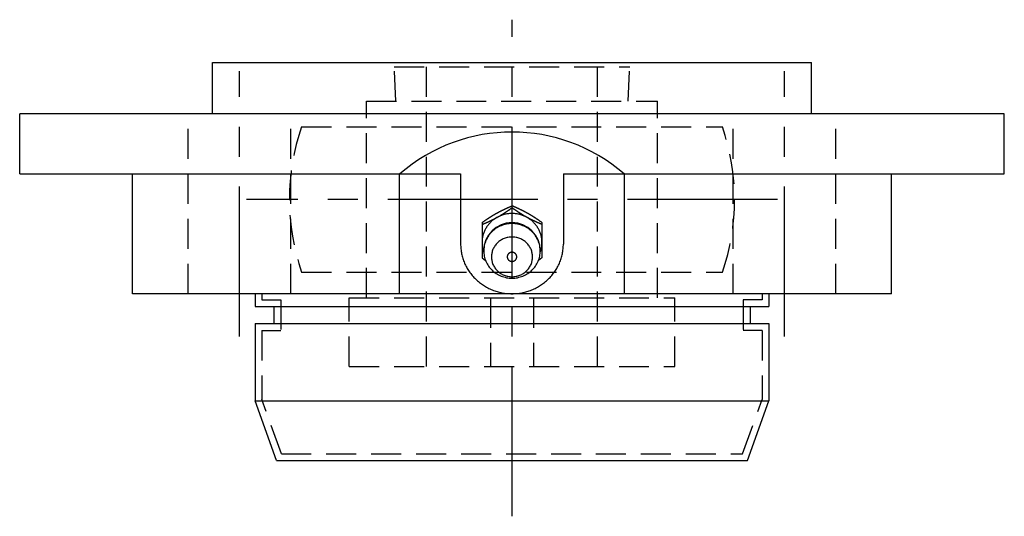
# Model space of a CAD drawing. Extents: x -62 to 141, y -63 to 140.
# Tile 7 of 8: x -58 to 58, y 82 to 140. Entities that reach past the tile are written whole.
import ezdxf

# ---------------------------------------------------------------- set-up
doc = ezdxf.new("R2010")
doc.units = 0
doc.header["$LTSCALE"] = 14
doc.linetypes.add('CENTER', pattern=[2, 1.25, -0.25, 0.25, -0.25])
doc.linetypes.add('HIDDEN', pattern=[0.375, 0.25, -0.125])
doc.layers.get('0').update_dxf_attribs({"linetype": 'CONTINUOUS'})
doc.layers.add('CENTER', color=1, linetype='CENTER')
doc.layers.add('HIDDEN', color=3, linetype='HIDDEN')

msp = doc.modelspace()

# ---------------------------------------------------------------- linework, layer by layer
for p, q in [((-35, 135.5), (35, 135.5)), ((-35, 129.5), (-35, 135.5)), ((35, 129.5), (35, 135.5)), ((57.5, 129.5), (-57.5, 129.5)), ((-57.5, 122.5), (-57.5, 129.5)), ((57.5, 122.5), (57.5, 129.5)), ((-57.5, 122.5), (-6, 122.5)), ((-44.31, 108.5), (-44.31, 122.5)), ((-13.14, 108.5), (-13.14, 122.5)), ((-6, 122.5), (-6, 114.3)), ((6, 122.5), (6, 114.3)), ((6, 122.5), (57.5, 122.5)), ((13.14, 108.5), (13.14, 122.5)), ((44.32, 108.5), (44.32, 122.5)), ((-3.5, 116.81), (-3.5, 112.67)), ((3.5, 116.81), (3.5, 112.67)), ((-3.5, 112.67), (-3.09, 112.39)), ((3.5, 112.67), (3.09, 112.39)), ((44.32, 108.5), (-44.31, 108.5)), ((-30, 108.5), (-30, 107)), ((30, 108.5), (30, 107)), ((-30, 107), (30, 107)), ((-27.8, 107), (-27.8, 105)), ((27.8, 107), (27.8, 105)), ((-30, 105), (30, 105)), ((-30, 105), (-30, 96)), ((30, 105), (30, 96)), ((-27.5, 89), (-30, 96)), ((-30, 96), (30, 96)), ((27.5, 89), (30, 96)), ((-27.5, 89), (27.5, 89))]:
    msp.add_line(p, q)
at = {"linetype": 'CONTINUOUS'}
msp.add_line((0, 118.53), (0, 118.76), dxfattribs=at)
for points in [[(-3.5, 116.81, 0), (-3.48, 116.83, 0), (-3.46, 116.84, 0), (-3.44, 116.86, 0), (-3.42, 116.87, 0), (-3.4, 116.88, 0), (-3.37, 116.9, 0), (-3.35, 116.91, 0), (-3.33, 116.93, 0), (-3.31, 116.94, 0), (-3.29, 116.95, 0), (-3.27, 116.97, 0), (-3.25, 116.98, 0), (-3.23, 117, 0), (-3.21, 117.01, 0), (-3.19, 117.03, 0), (-3.17, 117.04, 0), (-3.14, 117.05, 0), (-3.12, 117.07, 0), (-3.1, 117.08, 0), (-3.08, 117.1, 0), (-3.06, 117.11, 0), (-3.04, 117.12, 0), (-3.02, 117.14, 0), (-3, 117.15, 0), (-2.98, 117.17, 0), (-2.96, 117.18, 0), (-2.93, 117.19, 0), (-2.91, 117.21, 0), (-2.89, 117.22, 0), (-2.87, 117.24, 0), (-2.85, 117.25, 0), (-2.83, 117.27, 0), (-2.81, 117.28, 0), (-2.79, 117.29, 0), (-2.77, 117.31, 0), (-2.75, 117.32, 0), (-2.72, 117.33, 0), (-2.7, 117.35, 0), (-2.68, 117.36, 0), (-2.66, 117.38, 0), (-2.64, 117.39, 0), (-2.62, 117.4, 0), (-2.6, 117.42, 0), (-2.58, 117.43, 0), (-2.55, 117.44, 0), (-2.53, 117.46, 0), (-2.51, 117.47, 0), (-2.49, 117.49, 0), (-2.47, 117.5, 0), (-2.45, 117.51, 0), (-2.43, 117.53, 0), (-2.41, 117.54, 0), (-2.38, 117.55, 0), (-2.36, 117.57, 0), (-2.34, 117.58, 0), (-2.32, 117.59, 0), (-2.3, 117.61, 0), (-2.28, 117.62, 0), (-2.26, 117.63, 0), (-2.23, 117.65, 0), (-2.21, 117.66, 0), (-2.19, 117.67, 0), (-2.17, 117.69, 0), (-2.15, 117.7, 0), (-2.13, 117.71, 0), (-2.1, 117.72, 0), (-2.08, 117.74, 0), (-2.06, 117.75, 0), (-2.04, 117.76, 0), (-2.02, 117.78, 0), (-2, 117.79, 0), (-1.97, 117.8, 0), (-1.95, 117.81, 0), (-1.93, 117.83, 0), (-1.91, 117.84, 0), (-1.89, 117.85, 0), (-1.86, 117.86, 0), (-1.84, 117.88, 0), (-1.82, 117.89, 0), (-1.8, 117.9, 0), (-1.78, 117.91, 0), (-1.75, 117.92, 0), (-1.73, 117.94, 0), (-1.71, 117.95, 0), (-1.69, 117.96, 0), (-1.67, 117.97, 0), (-1.64, 117.98, 0), (-1.62, 118, 0), (-1.6, 118.01, 0), (-1.58, 118.02, 0), (-1.55, 118.03, 0), (-1.53, 118.04, 0), (-1.51, 118.06, 0), (-1.49, 118.07, 0), (-1.47, 118.08, 0), (-1.44, 118.09, 0), (-1.42, 118.1, 0), (-1.4, 118.11, 0), (-1.38, 118.12, 0), (-1.35, 118.14, 0), (-1.33, 118.15, 0), (-1.31, 118.16, 0), (-1.29, 118.17, 0), (-1.26, 118.18, 0), (-1.24, 118.19, 0), (-1.22, 118.2, 0), (-1.19, 118.22, 0), (-1.17, 118.23, 0), (-1.15, 118.24, 0), (-1.13, 118.25, 0), (-1.1, 118.26, 0), (-1.08, 118.27, 0), (-1.06, 118.28, 0), (-1.04, 118.29, 0), (-1.01, 118.3, 0), (-0.99, 118.31, 0), (-0.97, 118.33, 0), (-0.94, 118.34, 0), (-0.92, 118.35, 0), (-0.9, 118.36, 0), (-0.88, 118.37, 0), (-0.85, 118.38, 0), (-0.83, 118.39, 0), (-0.81, 118.4, 0), (-0.78, 118.41, 0), (-0.76, 118.42, 0), (-0.74, 118.43, 0), (-0.72, 118.44, 0), (-0.69, 118.45, 0), (-0.67, 118.46, 0), (-0.65, 118.47, 0), (-0.62, 118.48, 0), (-0.6, 118.5, 0), (-0.58, 118.5, 0), (-0.55, 118.52, 0), (-0.53, 118.53, 0), (-0.51, 118.54, 0), (-0.49, 118.55, 0), (-0.46, 118.56, 0), (-0.44, 118.57, 0), (-0.42, 118.58, 0), (-0.39, 118.59, 0), (-0.37, 118.6, 0), (-0.35, 118.61, 0), (-0.32, 118.62, 0), (-0.3, 118.63, 0), (-0.28, 118.64, 0), (-0.25, 118.65, 0), (-0.23, 118.66, 0), (-0.21, 118.67, 0), (-0.19, 118.68, 0), (-0.16, 118.69, 0), (-0.14, 118.7, 0), (-0.12, 118.71, 0), (-0.09, 118.72, 0), (-0.07, 118.73, 0), (-0.05, 118.74, 0), (-0.02, 118.75, 0), (0, 118.76, 0)], [(-3.5, 116.57, 0), (-3.48, 116.58, 0), (-3.45, 116.59, 0), (-3.43, 116.61, 0), (-3.41, 116.61, 0), (-3.38, 116.63, 0), (-3.36, 116.64, 0), (-3.34, 116.65, 0), (-3.31, 116.66, 0), (-3.29, 116.67, 0), (-3.27, 116.68, 0), (-3.25, 116.69, 0), (-3.22, 116.7, 0), (-3.2, 116.71, 0), (-3.18, 116.72, 0), (-3.15, 116.73, 0), (-3.13, 116.74, 0), (-3.11, 116.75, 0), (-3.08, 116.76, 0), (-3.06, 116.77, 0), (-3.04, 116.78, 0), (-3.01, 116.79, 0), (-2.99, 116.8, 0), (-2.97, 116.81, 0), (-2.95, 116.82, 0), (-2.92, 116.83, 0), (-2.9, 116.84, 0), (-2.88, 116.85, 0), (-2.85, 116.86, 0), (-2.83, 116.87, 0), (-2.81, 116.89, 0), (-2.78, 116.89, 0), (-2.76, 116.91, 0), (-2.74, 116.92, 0), (-2.72, 116.93, 0), (-2.69, 116.94, 0), (-2.67, 116.95, 0), (-2.65, 116.96, 0), (-2.62, 116.97, 0), (-2.6, 116.98, 0), (-2.58, 116.99, 0), (-2.56, 117, 0), (-2.53, 117.01, 0), (-2.51, 117.02, 0), (-2.49, 117.03, 0), (-2.46, 117.05, 0), (-2.44, 117.06, 0), (-2.42, 117.07, 0), (-2.4, 117.08, 0), (-2.37, 117.09, 0), (-2.35, 117.1, 0), (-2.33, 117.11, 0), (-2.3, 117.12, 0), (-2.28, 117.13, 0), (-2.26, 117.14, 0), (-2.24, 117.16, 0), (-2.21, 117.17, 0), (-2.19, 117.18, 0), (-2.17, 117.19, 0), (-2.15, 117.2, 0), (-2.12, 117.21, 0), (-2.1, 117.22, 0), (-2.08, 117.23, 0), (-2.06, 117.25, 0), (-2.03, 117.26, 0), (-2.01, 117.27, 0), (-1.99, 117.28, 0), (-1.97, 117.29, 0), (-1.95, 117.31, 0), (-1.92, 117.32, 0), (-1.9, 117.33, 0), (-1.88, 117.34, 0), (-1.86, 117.35, 0), (-1.83, 117.36, 0), (-1.81, 117.38, 0), (-1.79, 117.39, 0), (-1.77, 117.4, 0), (-1.75, 117.41, 0), (-1.72, 117.42, 0), (-1.7, 117.44, 0), (-1.68, 117.45, 0), (-1.66, 117.46, 0), (-1.64, 117.47, 0), (-1.61, 117.49, 0), (-1.59, 117.5, 0), (-1.57, 117.51, 0), (-1.55, 117.52, 0), (-1.53, 117.54, 0), (-1.5, 117.55, 0), (-1.48, 117.56, 0), (-1.46, 117.57, 0), (-1.44, 117.59, 0), (-1.42, 117.6, 0), (-1.4, 117.61, 0), (-1.37, 117.63, 0), (-1.35, 117.64, 0), (-1.33, 117.65, 0), (-1.31, 117.67, 0), (-1.29, 117.68, 0), (-1.27, 117.69, 0), (-1.24, 117.7, 0), (-1.22, 117.72, 0), (-1.2, 117.73, 0), (-1.18, 117.74, 0), (-1.16, 117.76, 0), (-1.14, 117.77, 0), (-1.12, 117.78, 0), (-1.09, 117.8, 0), (-1.07, 117.81, 0), (-1.05, 117.82, 0), (-1.03, 117.84, 0), (-1.01, 117.85, 0), (-0.99, 117.86, 0), (-0.97, 117.88, 0), (-0.95, 117.89, 0), (-0.92, 117.91, 0), (-0.9, 117.92, 0), (-0.88, 117.93, 0), (-0.86, 117.95, 0), (-0.84, 117.96, 0), (-0.82, 117.97, 0), (-0.8, 117.99, 0), (-0.78, 118, 0), (-0.75, 118.02, 0), (-0.73, 118.03, 0), (-0.71, 118.04, 0), (-0.69, 118.06, 0), (-0.67, 118.07, 0), (-0.65, 118.09, 0), (-0.63, 118.1, 0), (-0.61, 118.11, 0), (-0.59, 118.13, 0), (-0.56, 118.14, 0), (-0.54, 118.16, 0), (-0.52, 118.17, 0), (-0.5, 118.18, 0), (-0.48, 118.2, 0), (-0.46, 118.21, 0), (-0.44, 118.23, 0), (-0.42, 118.24, 0), (-0.4, 118.25, 0), (-0.38, 118.27, 0), (-0.36, 118.28, 0), (-0.33, 118.3, 0), (-0.31, 118.31, 0), (-0.29, 118.33, 0), (-0.27, 118.34, 0), (-0.25, 118.36, 0), (-0.23, 118.37, 0), (-0.21, 118.38, 0), (-0.19, 118.4, 0), (-0.17, 118.41, 0), (-0.15, 118.43, 0), (-0.13, 118.44, 0), (-0.1, 118.45, 0), (-0.08, 118.47, 0), (-0.06, 118.48, 0), (-0.04, 118.5, 0), (-0.02, 118.51, 0), (0, 118.53, 0)], [(3.5, 116.81, 0), (3.48, 116.83, 0), (3.46, 116.84, 0), (3.44, 116.86, 0), (3.42, 116.87, 0), (3.4, 116.88, 0), (3.37, 116.9, 0), (3.35, 116.91, 0), (3.33, 116.93, 0), (3.31, 116.94, 0), (3.29, 116.95, 0), (3.27, 116.97, 0), (3.25, 116.98, 0), (3.23, 117, 0), (3.21, 117.01, 0), (3.19, 117.03, 0), (3.17, 117.04, 0), (3.14, 117.05, 0), (3.12, 117.07, 0), (3.1, 117.08, 0), (3.08, 117.1, 0), (3.06, 117.11, 0), (3.04, 117.12, 0), (3.02, 117.14, 0), (3, 117.15, 0), (2.98, 117.17, 0), (2.96, 117.18, 0), (2.93, 117.19, 0), (2.91, 117.21, 0), (2.89, 117.22, 0), (2.87, 117.24, 0), (2.85, 117.25, 0), (2.83, 117.27, 0), (2.81, 117.28, 0), (2.79, 117.29, 0), (2.77, 117.31, 0), (2.75, 117.32, 0), (2.72, 117.33, 0), (2.7, 117.35, 0), (2.68, 117.36, 0), (2.66, 117.38, 0), (2.64, 117.39, 0), (2.62, 117.4, 0), (2.6, 117.42, 0), (2.58, 117.43, 0), (2.55, 117.44, 0), (2.53, 117.46, 0), (2.51, 117.47, 0), (2.49, 117.49, 0), (2.47, 117.5, 0), (2.45, 117.51, 0), (2.43, 117.53, 0), (2.41, 117.54, 0), (2.38, 117.55, 0), (2.36, 117.57, 0), (2.34, 117.58, 0), (2.32, 117.59, 0), (2.3, 117.61, 0), (2.28, 117.62, 0), (2.26, 117.63, 0), (2.23, 117.65, 0), (2.21, 117.66, 0), (2.19, 117.67, 0), (2.17, 117.69, 0), (2.15, 117.7, 0), (2.13, 117.71, 0), (2.1, 117.72, 0), (2.08, 117.74, 0), (2.06, 117.75, 0), (2.04, 117.76, 0), (2.02, 117.78, 0), (2, 117.79, 0), (1.97, 117.8, 0), (1.95, 117.81, 0), (1.93, 117.83, 0), (1.91, 117.84, 0), (1.89, 117.85, 0), (1.86, 117.86, 0), (1.84, 117.88, 0), (1.82, 117.89, 0), (1.8, 117.9, 0), (1.78, 117.91, 0), (1.75, 117.92, 0), (1.73, 117.94, 0), (1.71, 117.95, 0), (1.69, 117.96, 0), (1.67, 117.97, 0), (1.64, 117.98, 0), (1.62, 118, 0), (1.6, 118.01, 0), (1.58, 118.02, 0), (1.55, 118.03, 0), (1.53, 118.04, 0), (1.51, 118.06, 0), (1.49, 118.07, 0), (1.47, 118.08, 0), (1.44, 118.09, 0), (1.42, 118.1, 0), (1.4, 118.11, 0), (1.38, 118.12, 0), (1.35, 118.14, 0), (1.33, 118.15, 0), (1.31, 118.16, 0), (1.29, 118.17, 0), (1.26, 118.18, 0), (1.24, 118.19, 0), (1.22, 118.2, 0), (1.19, 118.22, 0), (1.17, 118.23, 0), (1.15, 118.24, 0), (1.13, 118.25, 0), (1.1, 118.26, 0), (1.08, 118.27, 0), (1.06, 118.28, 0), (1.04, 118.29, 0), (1.01, 118.3, 0), (0.99, 118.31, 0), (0.97, 118.33, 0), (0.94, 118.34, 0), (0.92, 118.35, 0), (0.9, 118.36, 0), (0.88, 118.37, 0), (0.85, 118.38, 0), (0.83, 118.39, 0), (0.81, 118.4, 0), (0.78, 118.41, 0), (0.76, 118.42, 0), (0.74, 118.43, 0), (0.72, 118.44, 0), (0.69, 118.45, 0), (0.67, 118.46, 0), (0.65, 118.47, 0), (0.62, 118.48, 0), (0.6, 118.5, 0), (0.58, 118.5, 0), (0.55, 118.52, 0), (0.53, 118.53, 0), (0.51, 118.54, 0), (0.49, 118.55, 0), (0.46, 118.56, 0), (0.44, 118.57, 0), (0.42, 118.58, 0), (0.39, 118.59, 0), (0.37, 118.6, 0), (0.35, 118.61, 0), (0.32, 118.62, 0), (0.3, 118.63, 0), (0.28, 118.64, 0), (0.25, 118.65, 0), (0.23, 118.66, 0), (0.21, 118.67, 0), (0.19, 118.68, 0), (0.16, 118.69, 0), (0.14, 118.7, 0), (0.12, 118.71, 0), (0.09, 118.72, 0), (0.07, 118.73, 0), (0.05, 118.74, 0), (0.02, 118.75, 0), (0, 118.76, 0)], [(3.5, 116.57, 0), (3.48, 116.58, 0), (3.45, 116.59, 0), (3.43, 116.61, 0), (3.41, 116.61, 0), (3.38, 116.63, 0), (3.36, 116.64, 0), (3.34, 116.65, 0), (3.31, 116.66, 0), (3.29, 116.67, 0), (3.27, 116.68, 0), (3.25, 116.69, 0), (3.22, 116.7, 0), (3.2, 116.71, 0), (3.18, 116.72, 0), (3.15, 116.73, 0), (3.13, 116.74, 0), (3.11, 116.75, 0), (3.08, 116.76, 0), (3.06, 116.77, 0), (3.04, 116.78, 0), (3.01, 116.79, 0), (2.99, 116.8, 0), (2.97, 116.81, 0), (2.95, 116.82, 0), (2.92, 116.83, 0), (2.9, 116.84, 0), (2.88, 116.85, 0), (2.85, 116.86, 0), (2.83, 116.87, 0), (2.81, 116.89, 0), (2.78, 116.89, 0), (2.76, 116.91, 0), (2.74, 116.92, 0), (2.72, 116.93, 0), (2.69, 116.94, 0), (2.67, 116.95, 0), (2.65, 116.96, 0), (2.62, 116.97, 0), (2.6, 116.98, 0), (2.58, 116.99, 0), (2.56, 117, 0), (2.53, 117.01, 0), (2.51, 117.02, 0), (2.49, 117.03, 0), (2.46, 117.05, 0), (2.44, 117.06, 0), (2.42, 117.07, 0), (2.4, 117.08, 0), (2.37, 117.09, 0), (2.35, 117.1, 0), (2.33, 117.11, 0), (2.3, 117.12, 0), (2.28, 117.13, 0), (2.26, 117.14, 0), (2.24, 117.16, 0), (2.21, 117.17, 0), (2.19, 117.18, 0), (2.17, 117.19, 0), (2.15, 117.2, 0), (2.12, 117.21, 0), (2.1, 117.22, 0), (2.08, 117.23, 0), (2.06, 117.25, 0), (2.03, 117.26, 0), (2.01, 117.27, 0), (1.99, 117.28, 0), (1.97, 117.29, 0), (1.95, 117.31, 0), (1.92, 117.32, 0), (1.9, 117.33, 0), (1.88, 117.34, 0), (1.86, 117.35, 0), (1.83, 117.36, 0), (1.81, 117.38, 0), (1.79, 117.39, 0), (1.77, 117.4, 0), (1.75, 117.41, 0), (1.72, 117.42, 0), (1.7, 117.44, 0), (1.68, 117.45, 0), (1.66, 117.46, 0), (1.64, 117.47, 0), (1.61, 117.49, 0), (1.59, 117.5, 0), (1.57, 117.51, 0), (1.55, 117.52, 0), (1.53, 117.54, 0), (1.5, 117.55, 0), (1.48, 117.56, 0), (1.46, 117.57, 0), (1.44, 117.59, 0), (1.42, 117.6, 0), (1.4, 117.61, 0), (1.37, 117.63, 0), (1.35, 117.64, 0), (1.33, 117.65, 0), (1.31, 117.67, 0), (1.29, 117.68, 0), (1.27, 117.69, 0), (1.24, 117.7, 0), (1.22, 117.72, 0), (1.2, 117.73, 0), (1.18, 117.74, 0), (1.16, 117.76, 0), (1.14, 117.77, 0), (1.12, 117.78, 0), (1.09, 117.8, 0), (1.07, 117.81, 0), (1.05, 117.82, 0), (1.03, 117.84, 0), (1.01, 117.85, 0), (0.99, 117.86, 0), (0.97, 117.88, 0), (0.95, 117.89, 0), (0.92, 117.91, 0), (0.9, 117.92, 0), (0.88, 117.93, 0), (0.86, 117.95, 0), (0.84, 117.96, 0), (0.82, 117.97, 0), (0.8, 117.99, 0), (0.78, 118, 0), (0.75, 118.02, 0), (0.73, 118.03, 0), (0.71, 118.04, 0), (0.69, 118.06, 0), (0.67, 118.07, 0), (0.65, 118.09, 0), (0.63, 118.1, 0), (0.61, 118.11, 0), (0.59, 118.13, 0), (0.56, 118.14, 0), (0.54, 118.16, 0), (0.52, 118.17, 0), (0.5, 118.18, 0), (0.48, 118.2, 0), (0.46, 118.21, 0), (0.44, 118.23, 0), (0.42, 118.24, 0), (0.4, 118.25, 0), (0.38, 118.27, 0), (0.36, 118.28, 0), (0.33, 118.3, 0), (0.31, 118.31, 0), (0.29, 118.33, 0), (0.27, 118.34, 0), (0.25, 118.36, 0), (0.23, 118.37, 0), (0.21, 118.38, 0), (0.19, 118.4, 0), (0.17, 118.41, 0), (0.15, 118.43, 0), (0.13, 118.44, 0), (0.1, 118.45, 0), (0.08, 118.47, 0), (0.06, 118.48, 0), (0.04, 118.5, 0), (0.02, 118.51, 0), (0, 118.53, 0)], [(-6, 114.3, 0), (-6, 114.15, 0), (-5.99, 114.01, 0), (-5.98, 113.87, 0), (-5.97, 113.73, 0), (-5.95, 113.59, 0), (-5.94, 113.44, 0), (-5.91, 113.31, 0), (-5.88, 113.17, 0), (-5.85, 113.03, 0), (-5.82, 112.89, 0), (-5.78, 112.75, 0), (-5.74, 112.61, 0), (-5.7, 112.48, 0), (-5.65, 112.34, 0), (-5.6, 112.21, 0), (-5.54, 112.08, 0), (-5.49, 111.95, 0), (-5.42, 111.82, 0), (-5.36, 111.69, 0), (-5.29, 111.56, 0), (-5.22, 111.44, 0), (-5.15, 111.32, 0), (-5.07, 111.19, 0), (-4.99, 111.08, 0), (-4.91, 110.96, 0), (-4.82, 110.84, 0), (-4.73, 110.73, 0), (-4.64, 110.62, 0), (-4.54, 110.51, 0), (-4.45, 110.4, 0), (-4.35, 110.3, 0), (-4.24, 110.2, 0), (-4.14, 110.1, 0), (-4.03, 110, 0), (-3.92, 109.91, 0), (-3.81, 109.82, 0), (-3.69, 109.73, 0), (-3.57, 109.64, 0), (-3.45, 109.56, 0), (-3.33, 109.48, 0), (-3.21, 109.4, 0), (-3.08, 109.33, 0), (-2.96, 109.25, 0), (-2.83, 109.18, 0), (-2.7, 109.12, 0), (-2.57, 109.06, 0), (-2.43, 109, 0), (-2.3, 108.94, 0), (-2.16, 108.89, 0), (-2.02, 108.84, 0), (-1.88, 108.79, 0), (-1.74, 108.75, 0), (-1.6, 108.71, 0), (-1.46, 108.67, 0), (-1.31, 108.64, 0), (-1.17, 108.61, 0), (-1.03, 108.58, 0), (-0.88, 108.56, 0), (-0.73, 108.54, 0), (-0.59, 108.53, 0), (-0.44, 108.52, 0), (-0.29, 108.51, 0), (-0.15, 108.5, 0), (0, 108.5, 0), (0.15, 108.5, 0), (0.29, 108.51, 0), (0.44, 108.52, 0), (0.59, 108.53, 0), (0.73, 108.54, 0), (0.88, 108.56, 0), (1.03, 108.58, 0), (1.17, 108.61, 0), (1.31, 108.64, 0), (1.46, 108.67, 0), (1.6, 108.71, 0), (1.74, 108.75, 0), (1.88, 108.79, 0), (2.02, 108.84, 0), (2.16, 108.89, 0), (2.3, 108.94, 0), (2.43, 109, 0), (2.57, 109.06, 0), (2.7, 109.12, 0), (2.83, 109.18, 0), (2.96, 109.25, 0), (3.08, 109.33, 0), (3.21, 109.4, 0), (3.33, 109.48, 0), (3.45, 109.56, 0), (3.57, 109.64, 0), (3.69, 109.73, 0), (3.81, 109.82, 0), (3.92, 109.91, 0), (4.03, 110, 0), (4.14, 110.1, 0), (4.24, 110.2, 0), (4.35, 110.3, 0), (4.45, 110.4, 0), (4.54, 110.51, 0), (4.64, 110.62, 0), (4.73, 110.73, 0), (4.82, 110.84, 0), (4.91, 110.96, 0), (4.99, 111.08, 0), (5.07, 111.19, 0), (5.15, 111.32, 0), (5.22, 111.44, 0), (5.29, 111.56, 0), (5.36, 111.69, 0), (5.42, 111.82, 0), (5.49, 111.95, 0), (5.54, 112.08, 0), (5.6, 112.21, 0), (5.65, 112.34, 0), (5.7, 112.48, 0), (5.74, 112.61, 0), (5.78, 112.75, 0), (5.82, 112.89, 0), (5.85, 113.03, 0), (5.88, 113.17, 0), (5.91, 113.31, 0), (5.94, 113.44, 0), (5.95, 113.59, 0), (5.97, 113.73, 0), (5.98, 113.87, 0), (5.99, 114.01, 0), (6, 114.15, 0), (6, 114.3, 0)]]:
    msp.add_polyline3d(points)
for points in [[(3.3, 113.35, 0), (3.33, 113.44, 0), (3.36, 113.54, 0), (3.39, 113.64, 0), (3.41, 113.73, 0), (3.43, 113.83, 0), (3.45, 113.93, 0), (3.47, 114.03, 0), (3.48, 114.13, 0), (3.49, 114.23, 0), (3.5, 114.33, 0), (3.5, 114.44, 0), (3.5, 114.54, 0), (3.5, 114.64, 0), (3.49, 114.74, 0), (3.48, 114.84, 0), (3.47, 114.94, 0), (3.45, 115.04, 0), (3.43, 115.14, 0), (3.41, 115.24, 0), (3.39, 115.33, 0), (3.36, 115.43, 0), (3.33, 115.53, 0), (3.29, 115.62, 0), (3.26, 115.72, 0), (3.22, 115.81, 0), (3.17, 115.91, 0), (3.13, 116, 0), (3.08, 116.09, 0), (3.03, 116.17, 0), (2.98, 116.26, 0), (2.92, 116.35, 0), (2.86, 116.43, 0), (2.8, 116.51, 0), (2.74, 116.59, 0), (2.67, 116.67, 0), (2.6, 116.75, 0), (2.53, 116.82, 0), (2.46, 116.89, 0), (2.38, 116.96, 0), (2.3, 117.03, 0), (2.22, 117.09, 0), (2.14, 117.16, 0), (2.06, 117.22, 0), (1.97, 117.28, 0), (1.88, 117.33, 0), (1.79, 117.39, 0), (1.7, 117.44, 0), (1.61, 117.48, 0), (1.52, 117.53, 0), (1.42, 117.57, 0), (1.33, 117.61, 0), (1.23, 117.65, 0), (1.13, 117.68, 0), (1.03, 117.71, 0), (0.93, 117.74, 0), (0.83, 117.77, 0), (0.73, 117.79, 0), (0.62, 117.81, 0), (0.52, 117.83, 0), (0.42, 117.84, 0), (0.31, 117.85, 0), (0.21, 117.86, 0), (0.1, 117.86, 0), (0, 117.86, 0), (-0.1, 117.86, 0), (-0.21, 117.86, 0), (-0.31, 117.85, 0), (-0.42, 117.84, 0), (-0.52, 117.83, 0), (-0.62, 117.81, 0), (-0.73, 117.79, 0), (-0.83, 117.77, 0), (-0.93, 117.74, 0), (-1.03, 117.71, 0), (-1.13, 117.68, 0), (-1.23, 117.65, 0), (-1.33, 117.61, 0), (-1.42, 117.57, 0), (-1.52, 117.53, 0), (-1.61, 117.48, 0), (-1.7, 117.44, 0), (-1.79, 117.39, 0), (-1.88, 117.33, 0), (-1.97, 117.28, 0), (-2.06, 117.22, 0), (-2.14, 117.16, 0), (-2.22, 117.09, 0), (-2.3, 117.03, 0), (-2.38, 116.96, 0), (-2.46, 116.89, 0), (-2.53, 116.82, 0), (-2.6, 116.75, 0), (-2.67, 116.67, 0), (-2.74, 116.59, 0), (-2.8, 116.51, 0), (-2.86, 116.43, 0), (-2.92, 116.35, 0), (-2.98, 116.26, 0), (-3.03, 116.17, 0), (-3.08, 116.09, 0), (-3.13, 116, 0), (-3.17, 115.91, 0), (-3.22, 115.81, 0), (-3.26, 115.72, 0), (-3.29, 115.62, 0), (-3.33, 115.53, 0), (-3.36, 115.43, 0), (-3.39, 115.33, 0), (-3.41, 115.24, 0), (-3.43, 115.14, 0), (-3.45, 115.04, 0), (-3.47, 114.94, 0), (-3.48, 114.84, 0), (-3.49, 114.74, 0), (-3.5, 114.64, 0), (-3.5, 114.54, 0), (-3.5, 114.44, 0), (-3.5, 114.33, 0), (-3.49, 114.23, 0), (-3.48, 114.13, 0), (-3.47, 114.03, 0), (-3.45, 113.93, 0), (-3.43, 113.83, 0), (-3.41, 113.73, 0), (-3.39, 113.64, 0), (-3.36, 113.54, 0), (-3.33, 113.44, 0), (-3.3, 113.35, 0)], [(3.3, 113.5, 0), (3.3, 113.66, 0), (3.28, 113.81, 0), (3.26, 113.97, 0), (3.24, 114.12, 0), (3.2, 114.27, 0), (3.16, 114.42, 0), (3.11, 114.57, 0), (3.05, 114.72, 0), (2.98, 114.86, 0), (2.91, 115, 0), (2.83, 115.14, 0), (2.74, 115.27, 0), (2.65, 115.4, 0), (2.55, 115.52, 0), (2.45, 115.64, 0), (2.33, 115.75, 0), (2.22, 115.86, 0), (2.09, 115.96, 0), (1.97, 116.06, 0), (1.83, 116.15, 0), (1.7, 116.23, 0), (1.56, 116.31, 0), (1.41, 116.38, 0), (1.26, 116.44, 0), (1.11, 116.5, 0), (0.96, 116.55, 0), (0.8, 116.59, 0), (0.64, 116.62, 0), (0.48, 116.65, 0), (0.32, 116.67, 0), (0.16, 116.68, 0), (0, 116.69, 0), (-0.16, 116.68, 0), (-0.32, 116.67, 0), (-0.48, 116.65, 0), (-0.64, 116.62, 0), (-0.8, 116.59, 0), (-0.96, 116.55, 0), (-1.11, 116.5, 0), (-1.26, 116.44, 0), (-1.41, 116.38, 0), (-1.56, 116.31, 0), (-1.7, 116.23, 0), (-1.83, 116.15, 0), (-1.97, 116.06, 0), (-2.09, 115.96, 0), (-2.22, 115.86, 0), (-2.33, 115.75, 0), (-2.45, 115.64, 0), (-2.55, 115.52, 0), (-2.65, 115.4, 0), (-2.74, 115.27, 0), (-2.83, 115.14, 0), (-2.91, 115, 0), (-2.98, 114.86, 0), (-3.05, 114.72, 0), (-3.11, 114.57, 0), (-3.16, 114.42, 0), (-3.2, 114.27, 0), (-3.24, 114.12, 0), (-3.26, 113.97, 0), (-3.28, 113.81, 0), (-3.3, 113.66, 0), (-3.3, 113.5, 0), (-3.3, 113.34, 0), (-3.28, 113.19, 0), (-3.26, 113.03, 0), (-3.24, 112.88, 0), (-3.2, 112.72, 0), (-3.16, 112.57, 0), (-3.11, 112.42, 0), (-3.05, 112.28, 0), (-2.98, 112.14, 0), (-2.91, 112, 0), (-2.83, 111.86, 0), (-2.74, 111.73, 0), (-2.65, 111.6, 0), (-2.55, 111.48, 0), (-2.45, 111.36, 0), (-2.33, 111.25, 0), (-2.22, 111.14, 0), (-2.09, 111.03, 0), (-1.97, 110.94, 0), (-1.83, 110.85, 0), (-1.7, 110.77, 0), (-1.56, 110.69, 0), (-1.41, 110.62, 0), (-1.26, 110.55, 0), (-1.11, 110.5, 0), (-0.96, 110.45, 0), (-0.8, 110.41, 0), (-0.64, 110.37, 0), (-0.48, 110.35, 0), (-0.32, 110.33, 0), (-0.16, 110.31, 0), (0, 110.31, 0), (0.16, 110.31, 0), (0.32, 110.33, 0), (0.48, 110.35, 0), (0.64, 110.37, 0), (0.8, 110.41, 0), (0.96, 110.45, 0), (1.11, 110.5, 0), (1.26, 110.55, 0), (1.41, 110.62, 0), (1.56, 110.69, 0), (1.7, 110.77, 0), (1.83, 110.85, 0), (1.97, 110.94, 0), (2.09, 111.03, 0), (2.22, 111.14, 0), (2.33, 111.25, 0), (2.45, 111.36, 0), (2.55, 111.48, 0), (2.65, 111.6, 0), (2.74, 111.73, 0), (2.83, 111.86, 0), (2.91, 112, 0), (2.98, 112.14, 0), (3.05, 112.28, 0), (3.11, 112.42, 0), (3.16, 112.57, 0), (3.2, 112.72, 0), (3.24, 112.88, 0), (3.26, 113.03, 0), (3.28, 113.19, 0), (3.3, 113.34, 0), (3.3, 113.5, 0)], [(2.4, 112.8, 0), (2.4, 112.91, 0), (2.39, 113.03, 0), (2.37, 113.14, 0), (2.35, 113.25, 0), (2.33, 113.36, 0), (2.3, 113.47, 0), (2.26, 113.58, 0), (2.22, 113.69, 0), (2.17, 113.79, 0), (2.12, 113.89, 0), (2.06, 113.99, 0), (2, 114.09, 0), (1.93, 114.18, 0), (1.86, 114.27, 0), (1.78, 114.36, 0), (1.7, 114.44, 0), (1.61, 114.52, 0), (1.52, 114.59, 0), (1.43, 114.66, 0), (1.33, 114.73, 0), (1.23, 114.79, 0), (1.13, 114.84, 0), (1.03, 114.9, 0), (0.92, 114.94, 0), (0.81, 114.98, 0), (0.7, 115.02, 0), (0.58, 115.05, 0), (0.47, 115.07, 0), (0.35, 115.09, 0), (0.24, 115.11, 0), (0.12, 115.11, 0), (0, 115.12, 0), (-0.12, 115.11, 0), (-0.24, 115.11, 0), (-0.35, 115.09, 0), (-0.47, 115.07, 0), (-0.58, 115.05, 0), (-0.7, 115.02, 0), (-0.81, 114.98, 0), (-0.92, 114.94, 0), (-1.03, 114.9, 0), (-1.13, 114.84, 0), (-1.23, 114.79, 0), (-1.33, 114.73, 0), (-1.43, 114.66, 0), (-1.52, 114.59, 0), (-1.61, 114.52, 0), (-1.7, 114.44, 0), (-1.78, 114.36, 0), (-1.86, 114.27, 0), (-1.93, 114.18, 0), (-2, 114.09, 0), (-2.06, 113.99, 0), (-2.12, 113.89, 0), (-2.17, 113.79, 0), (-2.22, 113.69, 0), (-2.26, 113.58, 0), (-2.3, 113.47, 0), (-2.33, 113.36, 0), (-2.35, 113.25, 0), (-2.37, 113.14, 0), (-2.39, 113.03, 0), (-2.4, 112.91, 0), (-2.4, 112.8, 0), (-2.4, 112.69, 0), (-2.39, 112.57, 0), (-2.37, 112.46, 0), (-2.35, 112.35, 0), (-2.33, 112.24, 0), (-2.3, 112.13, 0), (-2.26, 112.02, 0), (-2.22, 111.91, 0), (-2.17, 111.81, 0), (-2.12, 111.71, 0), (-2.06, 111.61, 0), (-2, 111.51, 0), (-1.93, 111.42, 0), (-1.86, 111.33, 0), (-1.78, 111.24, 0), (-1.7, 111.16, 0), (-1.61, 111.08, 0), (-1.52, 111.01, 0), (-1.43, 110.94, 0), (-1.33, 110.87, 0), (-1.23, 110.81, 0), (-1.13, 110.76, 0), (-1.03, 110.7, 0), (-0.92, 110.66, 0), (-0.81, 110.62, 0), (-0.7, 110.58, 0), (-0.58, 110.55, 0), (-0.47, 110.53, 0), (-0.35, 110.51, 0), (-0.24, 110.49, 0), (-0.12, 110.48, 0), (0, 110.48, 0), (0.12, 110.48, 0), (0.24, 110.49, 0), (0.35, 110.51, 0), (0.47, 110.53, 0), (0.58, 110.55, 0), (0.7, 110.58, 0), (0.81, 110.62, 0), (0.92, 110.66, 0), (1.03, 110.7, 0), (1.13, 110.76, 0), (1.23, 110.81, 0), (1.33, 110.87, 0), (1.43, 110.94, 0), (1.52, 111.01, 0), (1.61, 111.08, 0), (1.7, 111.16, 0), (1.78, 111.24, 0), (1.86, 111.33, 0), (1.93, 111.42, 0), (2, 111.51, 0), (2.06, 111.61, 0), (2.12, 111.71, 0), (2.17, 111.81, 0), (2.22, 111.91, 0), (2.26, 112.02, 0), (2.3, 112.13, 0), (2.33, 112.24, 0), (2.35, 112.35, 0), (2.37, 112.46, 0), (2.39, 112.57, 0), (2.4, 112.69, 0), (2.4, 112.8, 0)], [(-3.5, 114.48, 0), (-3.5, 114.47, 0), (-3.5, 114.46, 0), (-3.5, 114.45, 0), (-3.5, 114.45, 0), (-3.5, 114.44, 0), (-3.5, 114.43, 0), (-3.5, 114.42, 0), (-3.5, 114.41, 0), (-3.5, 114.4, 0), (-3.5, 114.39, 0), (-3.5, 114.38, 0), (-3.5, 114.37, 0), (-3.5, 114.36, 0), (-3.5, 114.36, 0), (-3.5, 114.35, 0), (-3.5, 114.34, 0), (-3.5, 114.33, 0), (-3.5, 114.32, 0), (-3.5, 114.31, 0), (-3.49, 114.3, 0), (-3.49, 114.29, 0), (-3.49, 114.28, 0), (-3.49, 114.27, 0), (-3.49, 114.27, 0), (-3.49, 114.26, 0), (-3.49, 114.25, 0), (-3.49, 114.24, 0), (-3.49, 114.23, 0), (-3.49, 114.22, 0), (-3.49, 114.21, 0), (-3.49, 114.2, 0), (-3.49, 114.19, 0), (-3.49, 114.18, 0), (-3.49, 114.17, 0), (-3.48, 114.17, 0), (-3.48, 114.16, 0), (-3.48, 114.15, 0), (-3.48, 114.14, 0), (-3.48, 114.13, 0), (-3.48, 114.12, 0), (-3.48, 114.11, 0), (-3.48, 114.1, 0), (-3.48, 114.09, 0), (-3.48, 114.08, 0), (-3.47, 114.08, 0), (-3.47, 114.07, 0), (-3.47, 114.06, 0), (-3.47, 114.05, 0), (-3.47, 114.04, 0), (-3.47, 114.03, 0), (-3.47, 114.02, 0), (-3.47, 114.01, 0), (-3.46, 114, 0), (-3.46, 114, 0), (-3.46, 113.99, 0), (-3.46, 113.98, 0), (-3.46, 113.97, 0), (-3.46, 113.96, 0), (-3.46, 113.95, 0), (-3.45, 113.94, 0), (-3.45, 113.93, 0), (-3.45, 113.92, 0), (-3.45, 113.91, 0), (-3.45, 113.91, 0), (-3.45, 113.9, 0), (-3.45, 113.89, 0), (-3.44, 113.88, 0), (-3.44, 113.87, 0), (-3.44, 113.86, 0), (-3.44, 113.85, 0), (-3.44, 113.84, 0), (-3.44, 113.83, 0), (-3.43, 113.83, 0), (-3.43, 113.82, 0), (-3.43, 113.81, 0), (-3.43, 113.8, 0), (-3.43, 113.79, 0), (-3.42, 113.78, 0), (-3.42, 113.77, 0), (-3.42, 113.76, 0), (-3.42, 113.75, 0), (-3.42, 113.75, 0), (-3.41, 113.74, 0), (-3.41, 113.73, 0), (-3.41, 113.72, 0), (-3.41, 113.71, 0), (-3.41, 113.7, 0), (-3.4, 113.69, 0), (-3.4, 113.68, 0), (-3.4, 113.67, 0), (-3.4, 113.67, 0), (-3.39, 113.66, 0), (-3.39, 113.65, 0), (-3.39, 113.64, 0), (-3.39, 113.63, 0), (-3.38, 113.62, 0), (-3.38, 113.61, 0), (-3.38, 113.61, 0), (-3.38, 113.6, 0), (-3.38, 113.59, 0), (-3.37, 113.58, 0), (-3.37, 113.57, 0), (-3.37, 113.56, 0), (-3.37, 113.55, 0), (-3.36, 113.54, 0), (-3.36, 113.53, 0), (-3.36, 113.53, 0), (-3.35, 113.52, 0), (-3.35, 113.51, 0), (-3.35, 113.5, 0), (-3.35, 113.49, 0), (-3.34, 113.48, 0), (-3.34, 113.47, 0), (-3.34, 113.47, 0), (-3.34, 113.46, 0), (-3.33, 113.45, 0), (-3.33, 113.44, 0), (-3.33, 113.43, 0), (-3.32, 113.42, 0), (-3.32, 113.41, 0), (-3.32, 113.41, 0), (-3.31, 113.4, 0), (-3.31, 113.39, 0), (-3.31, 113.38, 0), (-3.31, 113.37, 0), (-3.3, 113.36, 0), (-3.3, 113.35, 0), (-3.3, 113.35, 0)], [(0.55, 112.8, 0), (0.55, 112.83, 0), (0.55, 112.85, 0), (0.55, 112.88, 0), (0.54, 112.91, 0), (0.54, 112.93, 0), (0.53, 112.96, 0), (0.52, 112.98, 0), (0.51, 113, 0), (0.5, 113.03, 0), (0.49, 113.05, 0), (0.48, 113.08, 0), (0.46, 113.1, 0), (0.45, 113.12, 0), (0.43, 113.14, 0), (0.41, 113.16, 0), (0.39, 113.18, 0), (0.37, 113.2, 0), (0.35, 113.21, 0), (0.33, 113.23, 0), (0.31, 113.25, 0), (0.29, 113.26, 0), (0.26, 113.27, 0), (0.24, 113.28, 0), (0.21, 113.3, 0), (0.19, 113.3, 0), (0.16, 113.31, 0), (0.13, 113.32, 0), (0.11, 113.33, 0), (0.08, 113.33, 0), (0.05, 113.33, 0), (0.03, 113.33, 0), (0, 113.34, 0), (-0.03, 113.33, 0), (-0.05, 113.33, 0), (-0.08, 113.33, 0), (-0.11, 113.33, 0), (-0.13, 113.32, 0), (-0.16, 113.31, 0), (-0.19, 113.3, 0), (-0.21, 113.3, 0), (-0.24, 113.28, 0), (-0.26, 113.27, 0), (-0.29, 113.26, 0), (-0.31, 113.25, 0), (-0.33, 113.23, 0), (-0.35, 113.21, 0), (-0.37, 113.2, 0), (-0.39, 113.18, 0), (-0.41, 113.16, 0), (-0.43, 113.14, 0), (-0.45, 113.12, 0), (-0.46, 113.1, 0), (-0.48, 113.08, 0), (-0.49, 113.05, 0), (-0.5, 113.03, 0), (-0.51, 113, 0), (-0.52, 112.98, 0), (-0.53, 112.96, 0), (-0.54, 112.93, 0), (-0.54, 112.91, 0), (-0.55, 112.88, 0), (-0.55, 112.85, 0), (-0.55, 112.83, 0), (-0.55, 112.8, 0), (-0.55, 112.77, 0), (-0.55, 112.75, 0), (-0.55, 112.72, 0), (-0.54, 112.7, 0), (-0.54, 112.67, 0), (-0.53, 112.64, 0), (-0.52, 112.62, 0), (-0.51, 112.59, 0), (-0.5, 112.57, 0), (-0.49, 112.55, 0), (-0.48, 112.53, 0), (-0.46, 112.5, 0), (-0.45, 112.48, 0), (-0.43, 112.46, 0), (-0.41, 112.44, 0), (-0.39, 112.42, 0), (-0.37, 112.4, 0), (-0.35, 112.39, 0), (-0.33, 112.37, 0), (-0.31, 112.36, 0), (-0.29, 112.34, 0), (-0.26, 112.33, 0), (-0.24, 112.32, 0), (-0.21, 112.31, 0), (-0.19, 112.3, 0), (-0.16, 112.29, 0), (-0.13, 112.28, 0), (-0.11, 112.28, 0), (-0.08, 112.27, 0), (-0.05, 112.27, 0), (-0.03, 112.27, 0), (0, 112.26, 0), (0.03, 112.27, 0), (0.05, 112.27, 0), (0.08, 112.27, 0), (0.11, 112.28, 0), (0.13, 112.28, 0), (0.16, 112.29, 0), (0.19, 112.3, 0), (0.21, 112.31, 0), (0.24, 112.32, 0), (0.26, 112.33, 0), (0.29, 112.34, 0), (0.31, 112.36, 0), (0.33, 112.37, 0), (0.35, 112.39, 0), (0.37, 112.4, 0), (0.39, 112.42, 0), (0.41, 112.44, 0), (0.43, 112.46, 0), (0.45, 112.48, 0), (0.46, 112.5, 0), (0.48, 112.53, 0), (0.49, 112.55, 0), (0.5, 112.57, 0), (0.51, 112.59, 0), (0.52, 112.62, 0), (0.53, 112.64, 0), (0.54, 112.67, 0), (0.54, 112.7, 0), (0.55, 112.72, 0), (0.55, 112.75, 0), (0.55, 112.77, 0), (0.55, 112.8, 0)]]:
    msp.add_polyline3d(points, dxfattribs=at)
msp.add_arc((0, 107.38), 20, 49.1103, 130.8897)
msp.add_arc((0, 113.5), 3.3, 0, 180, dxfattribs=at)
at = {"layer": 'CENTER'}
for p, q in [((0, 82.5), (0, 140.5)), ((-31.82, 103.5), (-31.82, 134.5)), ((31.82, 103.5), (31.82, 134.5)), ((31, 119.5), (-31, 119.5))]:
    msp.add_line(p, q, dxfattribs=at)
at = {"layer": 'HIDDEN'}
for p, q in [((-13.75, 135), (13.75, 135)), ((-13.58, 131), (-13.75, 135)), ((-10, 100), (-10, 135)), ((10, 100), (10, 135)), ((13.58, 131), (13.75, 135)), ((-17, 131), (17, 131)), ((-17, 108), (-17, 131)), ((17, 108), (17, 131)), ((-37.82, 108.5), (-37.82, 129.5)), ((-25.82, 108.5), (-25.82, 129.5)), ((25.82, 108.5), (25.82, 129.5)), ((37.82, 108.5), (37.82, 129.5)), ((-24.57, 128), (24.57, 128)), ((-24.57, 111), (24.57, 111)), ((-29.2, 108.5), (-29.2, 107.8)), ((29.2, 108.5), (29.2, 107.8)), ((-29.2, 107.8), (-27, 107.8)), ((-27, 107.8), (-27, 104.2)), ((-19, 108), (19, 108)), ((-19, 100), (-19, 108)), ((-2.5, 108), (-2.5, 100)), ((2.5, 108), (2.5, 100)), ((19, 100), (19, 108)), ((27, 107.8), (27, 104.2)), ((29.2, 107.8), (27, 107.8)), ((-29.2, 104.2), (-27, 104.2)), ((-29.2, 104.2), (-29.2, 96.14)), ((29.2, 104.2), (27, 104.2)), ((29.2, 104.2), (29.2, 96.14)), ((-19, 100), (19, 100)), ((-26.94, 89.8), (-29.2, 96.14)), ((26.94, 89.8), (29.2, 96.14)), ((-26.94, 89.8), (26.94, 89.8))]:
    msp.add_line(p, q, dxfattribs=at)
for start, end in [(160.9179, 199.0821), (340.9179, 19.0821)]:
    msp.add_arc((0, 119.5), 26, start, end, dxfattribs=at)

doc.saveas('drawing.dxf')
